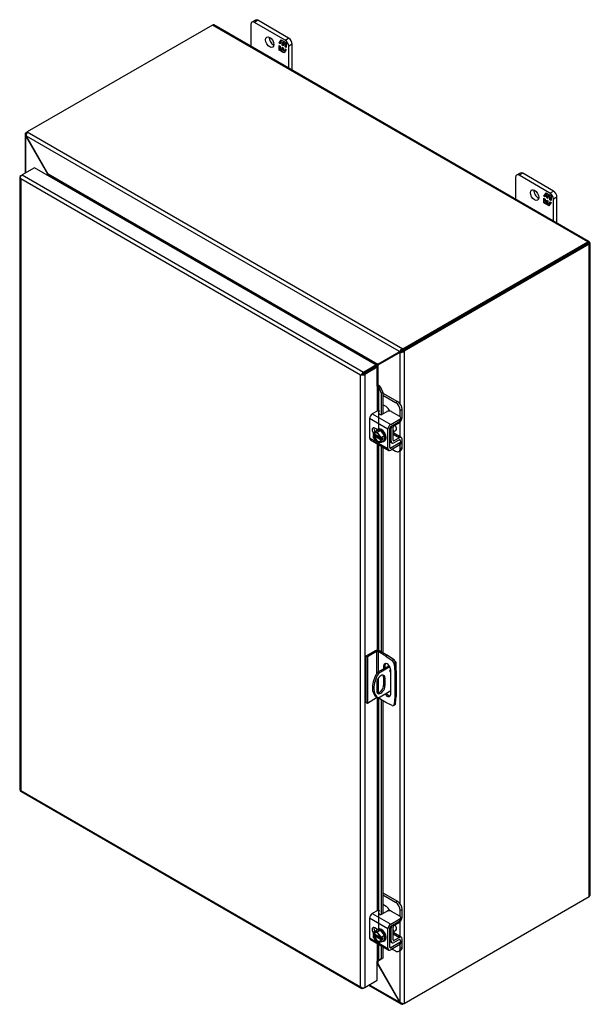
# Model space of a CAD drawing. Header units: inches. Extents: x 9 to 148, y 2 to 98.
# Tile 7 of 8: x 109 to 126, y 69 to 98. Entities that reach past the tile are written whole.
import ezdxf

# ---------------------------------------------------------------- set-up
doc = ezdxf.new("R2010")
doc.units = ezdxf.units.IN
doc.header["$MEASUREMENT"] = 0
for name, color, linetype in [('COM40153-1', 7, 'CONTINUOUS'), ('COM40153-2', 7, 'CONTINUOUS'), ('COM42667', 7, 'CONTINUOUS'), ('COM42780', 7, 'CONTINUOUS'), ('COM48482', 7, 'CONTINUOUS'), ('COM71780-16', 7, 'CONTINUOUS'), ('FET07710', 7, 'CONTINUOUS'), ('SCC19011', 7, 'CONTINUOUS'), ('SPR20265', 7, 'CONTINUOUS'), ('WAF25035', 7, 'CONTINUOUS')]:
    doc.layers.add(name, color=color, linetype=linetype)

msp = doc.modelspace()

# ---------------------------------------------------------------- linework, layer by layer
at = {"layer": 'COM40153-1', "color": 7}
for p, q in [((120.076, 79.196), (120.089, 79.188)), ((119.903, 79.057), (119.546, 78.851)), ((119.925, 79.023), (119.587, 78.828)), ((120.115, 78.908), (120.115, 79.153)), ((119.546, 78.851), (119.587, 78.828)), ((119.738, 78.713), (119.779, 78.69)), ((119.738, 78.713), (119.738, 78.476)), ((119.779, 78.453), (119.779, 78.69)), ((119.532, 78.547), (119.532, 78.31)), ((119.738, 78.476), (119.779, 78.453)), ((119.527, 78.126), (119.567, 78.103)), ((119.951, 78.303), (119.587, 78.093))]:
    msp.add_line(p, q, dxfattribs=at)
for centre, major_axis, start_param, end_param in [((119.956, 78.918), (-0.025, -0.0433), 4.139289, 6.283185), ((119.915, 78.942), (0.025, 0.0433), 4.093609, 5.210881), ((120.028, 79.153), (-0.0864, 0), 2.529725, 3.926991), ((119.827, 78.646), (0.3, 0.52), 1.508132, 3.141593), ((119.867, 78.622), (0.3, 0.52), 1.508132, 3.204257), ((119.655, 78.618), (-0.087, -0.151), 2.356194, 5.497787), ((119.615, 78.642), (-0.087, -0.151), 2.356194, 2.906426), ((119.956, 78.918), (-0.025, -0.0433), 0, 0.63978), ((119.655, 78.381), (0.087, 0.151), 2.356194, 5.497787), ((119.615, 78.405), (0.087, 0.151), 3.37676, 5.497787)]:
    msp.add_ellipse(centre, major_axis=major_axis, ratio=0.57735, start_param=start_param, end_param=end_param, dxfattribs=at)
at = {"layer": 'COM40153-2', "color": 7}
for p, q in [((119.488, 79.505), (119.21, 79.345)), ((119.845, 79.37), (119.61, 79.505)), ((119.21, 79.345), (119.21, 77.957)), ((119.251, 79.321), (119.21, 79.345)), ((119.529, 79.482), (119.251, 79.321)), ((119.251, 79.321), (119.251, 77.933)), ((119.529, 79.482), (119.529, 78.823)), ((119.57, 79.482), (119.57, 78.865)), ((119.804, 79.346), (119.57, 79.482)), ((119.804, 79.346), (119.845, 79.37)), ((119.804, 79.346), (119.993, 79.218)), ((120.034, 79.242), (119.845, 79.37)), ((119.993, 79.218), (120.034, 79.242)), ((119.739, 79.05), (119.779, 79.073)), ((119.739, 79.05), (119.739, 78.962)), ((119.779, 78.986), (119.779, 79.073)), ((119.951, 78.209), (119.951, 78.927)), ((120.098, 79.13), (120.058, 79.107)), ((120.058, 79.107), (120.074, 78.879)), ((120.074, 78.879), (120.115, 78.903)), ((120.115, 78.903), (120.098, 79.13)), ((120.115, 78.903), (120.115, 78.138)), ((119.57, 78.672), (119.57, 78.246)), ((120.074, 78.879), (120.074, 78.114)), ((119.529, 78.094), (119.251, 77.933)), ((119.529, 78.125), (119.529, 78.094)), ((119.57, 78.101), (119.57, 78.094)), ((119.804, 77.958), (119.57, 78.094)), ((120.074, 78.114), (120.058, 77.905)), ((120.074, 78.114), (120.115, 78.138)), ((120.098, 77.929), (120.115, 78.138)), ((119.251, 77.933), (119.21, 77.957)), ((119.993, 77.868), (119.804, 77.958)), ((120.037, 77.867), (120.078, 77.89)), ((120.058, 77.905), (120.098, 77.929))]:
    msp.add_line(p, q, dxfattribs=at)
for centre, major_axis, start_param, end_param in [((119.549, 79.47), (-0.0864, 0), 3.926991, 5.497787), ((119.549, 79.47), (-0.0288, 0), 3.926991, 5.497787), ((119.987, 79.14), (0.05, -0.0866), 0.872665, 2.268928), ((120.028, 79.164), (-0.05, 0.0866), 4.014257, 5.410521), ((119.845, 78.988), (0.075, -0.13), 0.785398, 3.926991), ((119.885, 79.012), (0.075, -0.13), 3.416574, 3.926991), ((119.549, 78.082), (0.0288, 0), 0.785398, 2.356194), ((119.845, 78.27), (-0.075, 0.13), 1.73559, 3.926991), ((119.885, 78.293), (-0.075, 0.13), 1.73559, 2.866611), ((119.987, 77.953), (-0.05, 0.0866), 2.443461, 3.839724), ((120.028, 77.977), (-0.05, 0.0866), 3.141593, 3.839724)]:
    msp.add_ellipse(centre, major_axis=major_axis, ratio=0.57735, start_param=start_param, end_param=end_param, dxfattribs=at)
at = {"layer": 'COM42667', "color": 7}
for p, q in [((119.544, 86.673), (119.4, 86.59)), ((119.4, 86.59), (119.949, 86.273)), ((119.833, 86.654), (119.687, 86.57)), ((120.221, 86.512), (119.975, 86.654)), ((119.868, 86.133), (119.319, 86.449)), ((119.319, 86.449), (119.319, 85.867)), ((119.949, 86.273), (120.221, 86.43)), ((119.949, 86.211), (120.221, 86.368)), ((120.221, 86.368), (120.221, 86.43)), ((120.251, 86.409), (120.251, 86.471)), ((119.55, 86.117), (119.474, 86.16)), ((119.868, 85.55), (119.868, 86.133)), ((119.921, 85.581), (119.921, 86.164)), ((119.319, 85.867), (119.523, 85.749)), ((119.343, 85.815), (119.891, 85.498)), ((119.562, 85.727), (119.868, 85.55)), ((120.221, 85.723), (119.949, 85.566)), ((120.209, 85.812), (120.221, 85.805)), ((120.221, 85.661), (120.221, 85.723)), ((120.251, 85.702), (120.251, 85.764)), ((119.949, 85.566), (119.921, 85.581)), ((120.221, 85.661), (119.949, 85.504)), ((119.544, 71.731), (119.4, 71.647)), ((119.4, 71.647), (119.949, 71.33)), ((119.833, 71.712), (119.687, 71.627)), ((120.221, 71.569), (119.975, 71.712)), ((119.868, 71.19), (119.319, 71.507)), ((119.319, 71.507), (119.319, 70.925)), ((119.949, 71.33), (120.221, 71.488)), ((119.949, 71.268), (120.221, 71.426)), ((120.221, 71.426), (120.221, 71.488)), ((120.251, 71.467), (120.251, 71.529)), ((119.55, 71.174), (119.474, 71.218)), ((119.868, 70.608), (119.868, 71.19)), ((119.921, 70.639), (119.921, 71.221)), ((119.319, 70.925), (119.523, 70.807)), ((119.343, 70.872), (119.891, 70.555)), ((119.562, 70.784), (119.868, 70.608)), ((120.221, 70.781), (119.949, 70.623)), ((120.221, 70.719), (119.949, 70.561)), ((120.209, 70.87), (120.221, 70.862)), ((120.221, 70.719), (120.221, 70.781)), ((120.251, 70.76), (120.251, 70.822)), ((119.949, 70.623), (119.921, 70.639))]:
    msp.add_line(p, q, dxfattribs=at)
for centre, major_axis, start_param, end_param in [((119.4, 86.496), (-0.0572, -0.0991), 3.926991, 5.497787), ((119.578, 86.653), (-0.048, 0), 3.141593, 5.497787), ((119.653, 86.589), (0.048, 0), 2.929457, 5.497787), ((119.904, 86.614), (0.1, 0), 0.785398, 2.356194), ((119.949, 86.179), (0.0572, 0.0991), 0.785398, 2.356194), ((120.151, 86.471), (-0.1, 0), 2.356194, 3.926991), ((120.151, 86.409), (-0.1, 0), 2.356194, 3.141593), ((119.474, 86.069), (0.0562, -0.0973), 2.356194, 4.826451), ((119.528, 86.1), (0.0562, -0.0973), 3.6401, 4.826451), ((119.949, 86.179), (0.0192, 0.0333), 0.785398, 2.356194), ((119.4, 85.914), (0.0572, 0.0991), 2.356194, 3.141593), ((120.151, 85.764), (-0.1, 0), 2.356194, 3.926991), ((120.151, 85.702), (-0.1, 0), 2.356194, 3.141593), ((119.949, 85.597), (0.0572, 0.0991), 2.356194, 3.926991), ((119.949, 85.597), (0.0192, 0.0333), 2.356194, 3.926991), ((119.4, 71.554), (-0.0572, -0.0991), 3.926991, 5.497787), ((119.578, 71.711), (-0.048, 0), 3.141593, 5.497787), ((119.653, 71.647), (0.048, 0), 2.929457, 5.497787), ((119.904, 71.671), (0.1, 0), 0.785398, 2.356194), ((120.151, 71.529), (-0.1, 0), 2.356194, 3.926991), ((119.949, 71.237), (0.0572, 0.0991), 0.785398, 2.356194), ((119.949, 71.237), (0.0192, 0.0333), 0.785398, 2.356194), ((120.151, 71.467), (-0.1, 0), 2.356194, 3.141593), ((119.474, 71.126), (0.0562, -0.0973), 2.356194, 4.826451), ((119.528, 71.157), (0.0562, -0.0973), 3.6401, 4.826451), ((119.4, 70.971), (0.0572, 0.0991), 2.356194, 3.141593), ((120.151, 70.822), (-0.1, 0), 2.356194, 3.926991), ((120.151, 70.76), (-0.1, 0), 2.356194, 3.141593), ((119.949, 70.655), (0.0572, 0.0991), 2.356194, 3.926991), ((119.949, 70.655), (0.0192, 0.0333), 2.356194, 3.926991)]:
    msp.add_ellipse(centre, major_axis=major_axis, ratio=0.57735, start_param=start_param, end_param=end_param, dxfattribs=at)
at = {"layer": 'COM42780', "color": 7}
for p, q in [((119.717, 87.21), (120.149, 86.96)), ((119.717, 87.147), (120.095, 86.929)), ((119.812, 86.807), (119.717, 86.862)), ((120.095, 86.929), (120.149, 86.96)), ((120.29, 86.715), (120.236, 86.684)), ((120.236, 86.501), (120.236, 86.684)), ((120.29, 86.472), (120.29, 86.715)), ((120.047, 86.235), (120.21, 86.333)), ((119.925, 86.181), (119.966, 86.157)), ((119.966, 85.769), (119.966, 86.157)), ((120.02, 85.8), (120.02, 86.188)), ((120.024, 85.983), (120.21, 85.875)), ((120.266, 85.88), (120.039, 86.012)), ((119.921, 85.795), (119.966, 85.769)), ((119.921, 85.756), (119.99, 85.717)), ((120.02, 85.8), (120.047, 85.784)), ((120.21, 85.813), (120.046, 85.722)), ((120.21, 85.875), (120.047, 85.784)), ((120.209, 85.813), (120.236, 85.797)), ((120.236, 85.794), (120.236, 85.797)), ((120.236, 85.554), (120.236, 85.672)), ((120.29, 85.585), (120.29, 85.828)), ((119.994, 85.53), (120.095, 85.472)), ((120.195, 85.462), (120.249, 85.493)), ((120.236, 85.554), (120.29, 85.585)), ((119.717, 72.267), (120.149, 72.018)), ((119.717, 72.205), (120.095, 71.987)), ((119.812, 71.864), (119.717, 71.92)), ((120.095, 71.987), (120.149, 72.018)), ((120.29, 71.773), (120.236, 71.742)), ((120.236, 71.559), (120.236, 71.742)), ((120.29, 71.529), (120.29, 71.773)), ((120.02, 70.858), (120.02, 71.246)), ((120.047, 71.292), (120.21, 71.39)), ((119.925, 71.239), (119.966, 71.215)), ((119.966, 70.827), (119.966, 71.215)), ((120.024, 71.041), (120.21, 70.933)), ((120.266, 70.938), (120.039, 71.069)), ((119.921, 70.853), (119.966, 70.827)), ((119.921, 70.814), (119.99, 70.774)), ((120.02, 70.857), (120.047, 70.842)), ((120.21, 70.87), (120.046, 70.779)), ((120.21, 70.933), (120.047, 70.842)), ((120.209, 70.87), (120.236, 70.854)), ((120.236, 70.852), (120.236, 70.854)), ((120.236, 70.611), (120.236, 70.73)), ((120.29, 70.642), (120.29, 70.885)), ((119.994, 70.588), (120.095, 70.53)), ((120.195, 70.52), (120.249, 70.551)), ((120.236, 70.611), (120.29, 70.642))]:
    msp.add_line(p, q, dxfattribs=at)
for centre, major_axis, start_param, end_param in [((120.095, 86.766), (0.1, -0.173), 0.785398, 2.356194), ((120.149, 86.797), (-0.1, 0.173), 3.926991, 5.497787), ((119.812, 86.644), (0.1, -0.173), 1.392108, 2.356194), ((120.209, 86.425), (-0.0572, -0.0991), 0.802851, 2.356194), ((120.047, 86.204), (-0.0572, -0.0991), 4.744903, 5.497787), ((120.047, 86.204), (-0.0192, -0.0333), 3.944444, 5.497787), ((119.932, 86.107), (0.078, -0.135), 0.133398, 1.437398), ((120.047, 85.816), (0.0572, 0.0991), 2.356194, 3.909538), ((120.047, 85.816), (0.0192, 0.0333), 2.356194, 3.909538), ((120.209, 85.781), (-0.0572, -0.0991), 2.356194, 3.909538), ((120.209, 85.781), (-0.0192, -0.0333), 2.356194, 3.909538), ((120.095, 85.635), (-0.1, 0.173), 2.356194, 3.926991), ((120.149, 85.666), (-0.1, 0.173), 3.141593, 3.926991), ((119.812, 71.701), (0.1, -0.173), 1.392108, 2.356194), ((120.095, 71.823), (0.1, -0.173), 0.785398, 2.356194), ((120.149, 71.854), (-0.1, 0.173), 3.926991, 5.497787), ((120.047, 71.261), (-0.0572, -0.0991), 4.744903, 5.497787), ((120.047, 71.261), (-0.0192, -0.0333), 3.944444, 5.497787), ((120.209, 71.483), (-0.0572, -0.0991), 0.802851, 2.356194), ((119.932, 71.164), (0.078, -0.135), 0.133398, 1.437398), ((120.209, 70.839), (-0.0572, -0.0991), 2.356194, 3.909538), ((120.047, 70.873), (0.0572, 0.0991), 2.356194, 3.909538), ((120.047, 70.873), (0.0192, 0.0333), 2.356194, 3.909538), ((120.209, 70.839), (-0.0192, -0.0333), 2.356194, 3.909538), ((120.095, 70.693), (-0.1, 0.173), 2.356194, 3.926991), ((120.149, 70.724), (-0.1, 0.173), 3.141593, 3.926991)]:
    msp.add_ellipse(centre, major_axis=major_axis, ratio=0.57735, start_param=start_param, end_param=end_param, dxfattribs=at)
at = {"layer": 'COM48482', "color": 7}
for p, q in [((114.615, 98.215), (109.08, 95.019)), ((125.847, 91.73), (114.615, 98.215)), ((125.89, 91.734), (114.658, 98.219)), ((109.014, 94.94), (109.014, 93.783)), ((109.039, 94.996), (109.08, 95.019)), ((109.061, 94.983), (109.039, 94.996)), ((109.054, 94.893), (109.039, 94.885)), ((109.039, 93.798), (109.039, 94.885)), ((109.053, 94.866), (109.039, 94.885)), ((109.053, 94.866), (109.063, 94.872)), ((109.695, 93.754), (109.053, 94.866)), ((120.216, 88.449), (109.054, 94.893)), ((109.063, 94.872), (109.054, 94.893)), ((109.705, 93.76), (109.063, 94.872)), ((109.08, 95.019), (120.312, 88.534)), ((109.695, 93.754), (109.705, 93.76)), ((109.695, 93.718), (109.695, 93.754)), ((119.565, 88.068), (109.705, 93.76)), ((109.743, 93.691), (109.742, 93.691)), ((119.486, 88.066), (109.743, 93.691)), ((120.312, 88.534), (125.847, 91.73)), ((120.312, 88.487), (125.847, 91.683)), ((125.847, 91.683), (120.312, 88.487)), ((125.888, 91.659), (120.353, 88.464)), ((125.904, 91.716), (125.847, 91.683)), ((125.904, 91.716), (125.847, 91.683)), ((125.847, 91.683), (125.888, 91.706)), ((125.847, 91.683), (125.847, 91.683)), ((125.847, 91.683), (125.847, 91.683)), ((125.888, 72.158), (125.888, 91.659)), ((125.913, 72.193), (125.913, 91.695)), ((120.207, 88.438), (119.565, 88.068)), ((120.217, 88.421), (119.575, 88.05)), ((120.248, 88.462), (119.606, 88.091)), ((120.258, 88.444), (119.616, 88.074)), ((120.207, 88.438), (120.248, 88.462)), ((120.216, 88.449), (120.207, 88.438)), ((120.257, 88.472), (120.216, 88.449)), ((120.217, 88.421), (120.258, 88.444)), ((120.231, 88.424), (120.217, 88.421)), ((120.271, 88.447), (120.231, 88.424)), ((120.231, 86.882), (120.231, 88.424)), ((120.257, 88.472), (120.248, 88.462)), ((120.251, 88.469), (120.262, 88.475)), ((120.271, 88.447), (120.258, 88.444)), ((120.277, 88.451), (120.265, 88.444)), ((120.312, 88.487), (120.312, 88.534)), ((120.312, 88.487), (120.353, 88.464)), ((120.353, 88.464), (120.353, 68.962)), ((119.485, 88.066), (119.486, 88.066)), ((119.486, 88.066), (119.486, 88.065)), ((119.606, 88.091), (119.565, 88.068)), ((119.616, 88.074), (119.575, 88.05)), ((119.575, 87.449), (119.575, 88.05)), ((119.499, 88.003), (119.499, 88.003)), ((120.231, 85.901), (120.231, 86.348)), ((120.231, 71.94), (120.231, 85.483)), ((120.353, 68.962), (125.888, 72.158)), ((120.231, 70.958), (120.231, 71.405)), ((120.231, 69.002), (120.231, 70.54)), ((119.565, 70.127), (119.546, 70.138)), ((119.565, 70.127), (119.575, 70.133)), ((119.565, 70.127), (120.207, 69.015)), ((119.575, 70.133), (119.575, 70.235)), ((119.575, 70.133), (120.217, 69.021)), ((119.284, 69.503), (120.251, 68.944)), ((120.216, 68.994), (119.309, 69.517)), ((120.207, 69.015), (120.217, 69.021)), ((120.207, 69.015), (120.216, 68.994)), ((120.231, 69.002), (120.216, 68.994)), ((120.217, 69.021), (120.231, 69.002)), ((120.312, 68.964), (120.312, 68.939)), ((120.353, 68.962), (120.312, 68.939))]:
    msp.add_line(p, q, dxfattribs=at)
for centre, radius, start, end in [((109.088, 94.94), 0.0739, 131.3818, 228.6182), ((109.204, 94.928), 0.154, 143.5515, 192.9586), ((120.357, 88.387), 0.154, 107.0414, 156.4485), ((120.248, 88.576), 0.154, 263.5515, 312.9586), ((120.315, 88.369), 0.119, 91.3268, 119.2753), ((120.213, 88.546), 0.115, 300.272, 329.1259), ((117.219, 91.916), 4.508, 300.4684, 301.9581), ((121.72, 84.123), 4.476, 118.0355, 119.6541), ((120.288, 69.009), 0.0739, 191.3818, 288.6182), ((120.336, 69.115), 0.154, 227.0414, 276.4485)]:
    msp.add_arc(centre, radius, start, end, dxfattribs=at)
for centre, major_axis, ratio, start_param, end_param in [((114.615, 98.144), (-0.0432, -0.0748), 0.57735, 3.141593, 3.926991), ((125.847, 91.659), (-0.0432, -0.0748), 0.57735, 2.696031, 3.926991), ((125.826, 91.671), (-0.0288, -0.0166), 0.000948, 2.356741, 3.927537), ((125.826, 91.671), (-0.0288, -0.0166), 0.000948, 2.355648, 3.926445), ((125.826, 91.671), (0.0863, 0.0499), 0.000948, -0.784852, -0.445015), ((125.826, 91.671), (0.0864, 0.0498), 0.000948, 0.445015, 0.784852), ((125.826, 91.695), (-0.0864, 0), 0.57735, 2.356194, 3.587154), ((125.826, 72.193), (-0.0864, 0), 0.57735, 2.356194, 3.141593)]:
    msp.add_ellipse(centre, major_axis=major_axis, ratio=ratio, start_param=start_param, end_param=end_param, dxfattribs=at)
for points, knots in [([(109.695, 93.754), (109.697, 93.747), (109.699, 93.738), (109.701, 93.725), (109.702, 93.72), (109.702, 93.715)], [0, 0, 0, 0, 0.25, 0.25, 0.4064598, 0.4064598, 0.4064598, 0.4064598]), ([(109.743, 93.691), (109.744, 93.692), (109.745, 93.693), (109.746, 93.695), (109.746, 93.696), (109.747, 93.7), (109.746, 93.703), (109.744, 93.709), (109.743, 93.712), (109.74, 93.718), (109.738, 93.721), (109.731, 93.73), (109.727, 93.737), (109.716, 93.749), (109.711, 93.755), (109.705, 93.76)], [0, 0, 0, 0, 0.0625, 0.0625, 0.125, 0.125, 0.25, 0.25, 0.375, 0.375, 0.5, 0.5, 0.75, 0.75, 1, 1, 1, 1]), ([(119.565, 88.068), (119.559, 88.069), (119.553, 88.07), (119.54, 88.071), (119.533, 88.071), (119.523, 88.072), (119.519, 88.072), (119.512, 88.071), (119.509, 88.071), (119.501, 88.07), (119.498, 88.07), (119.493, 88.069), (119.491, 88.068), (119.488, 88.067), (119.487, 88.067), (119.486, 88.066)], [0, 0, 0, 0, 0.25, 0.25, 0.5, 0.5, 0.625, 0.625, 0.75, 0.75, 0.875, 0.875, 0.9375, 0.9375, 1, 1, 1, 1]), ([(119.534, 87.983), (119.535, 87.983), (119.536, 87.984), (119.539, 87.986), (119.54, 87.987), (119.543, 87.991), (119.546, 87.994), (119.55, 88), (119.552, 88.003), (119.556, 88.009), (119.557, 88.012), (119.562, 88.021), (119.565, 88.027), (119.571, 88.039), (119.573, 88.045), (119.575, 88.05)], [0, 0, 0, 0, 0.0625, 0.0625, 0.125, 0.125, 0.25, 0.25, 0.375, 0.375, 0.5, 0.5, 0.75, 0.75, 1, 1, 1, 1]), ([(119.575, 70.133), (119.573, 70.141), (119.571, 70.149), (119.565, 70.164), (119.562, 70.171), (119.557, 70.181), (119.556, 70.184), (119.552, 70.19), (119.55, 70.193), (119.548, 70.195)], [0, 0, 0, 0, 0.25, 0.25, 0.5, 0.5, 0.625, 0.625, 0.75, 0.75, 0.75, 0.75])]:
    msp.add_open_spline(points, degree=3, knots=knots, dxfattribs=at)
msp.add_open_spline([(119.547, 70.143), (119.553, 70.138), (119.559, 70.133), (119.565, 70.127)], degree=3, dxfattribs=at)
at = {"layer": 'COM71780-16', "color": 7}
for p, q in [((109.298, 93.947), (108.925, 93.732)), ((119.505, 88.054), (109.298, 93.947)), ((108.859, 93.673), (108.859, 75.344)), ((108.868, 93.652), (108.868, 93.652)), ((108.885, 93.708), (108.925, 93.732)), ((108.925, 93.732), (119.133, 87.839)), ((119.051, 87.745), (108.885, 93.614)), ((108.885, 93.614), (108.885, 75.332)), ((119.133, 87.839), (119.505, 88.054)), ((119.505, 88.054), (119.505, 88.007)), ((119.092, 87.768), (119.051, 87.745)), ((119.051, 69.462), (119.051, 87.745)), ((119.075, 87.759), (119.133, 87.792)), ((119.075, 87.758), (119.133, 87.792)), ((119.133, 87.792), (119.505, 88.007)), ((119.505, 88.007), (119.133, 87.792)), ((119.546, 87.983), (119.173, 87.768)), ((119.173, 87.768), (119.173, 69.439)), ((119.546, 87.983), (119.505, 88.007)), ((119.546, 87.412), (119.546, 87.983)), ((119.569, 87.417), (119.574, 87.45)), ((119.546, 87.412), (119.546, 86.674)), ((119.59, 87.386), (119.637, 87.406)), ((119.59, 87.386), (119.669, 87.208)), ((119.59, 86.136), (119.59, 87.386)), ((119.637, 87.406), (119.717, 87.227)), ((119.717, 87.227), (119.669, 87.208)), ((119.669, 87.208), (119.669, 86.563)), ((119.717, 87.227), (119.717, 86.587)), ((119.546, 86.119), (119.546, 86.115)), ((119.546, 85.697), (119.546, 79.52)), ((119.59, 79.514), (119.59, 85.672)), ((119.669, 85.626), (119.669, 79.471)), ((119.717, 85.599), (119.717, 79.444)), ((119.546, 78.099), (119.546, 71.732)), ((119.59, 71.194), (119.59, 78.082)), ((119.669, 78.036), (119.669, 71.621)), ((119.717, 78.009), (119.717, 71.645)), ((108.882, 75.304), (119.089, 69.411)), ((108.885, 75.332), (119.051, 69.462)), ((119.546, 71.176), (119.546, 71.172)), ((119.546, 70.755), (119.546, 70.226)), ((119.59, 70.247), (119.59, 70.729)), ((119.669, 70.684), (119.669, 70.294)), ((119.717, 70.656), (119.717, 70.313)), ((119.546, 69.654), (119.546, 70.226)), ((119.669, 70.294), (119.59, 70.247)), ((119.59, 70.247), (119.637, 70.266)), ((119.717, 70.313), (119.637, 70.266)), ((119.717, 70.313), (119.669, 70.294)), ((119.173, 69.439), (119.546, 69.654)), ((119.075, 69.429), (119.075, 69.429)), ((119.173, 69.439), (119.133, 69.415))]:
    msp.add_line(p, q, dxfattribs=at)
for centre, radius, start, end in [((119.532, 87.322), 0.135, 38.3968, 71.6578), ((119.506, 87.35), 0.0911, 23.2734, 46.5882), ((119.788, 69.966), 0.343, 125.2045, 129.639), ((119.626, 70.185), 0.0704, 117.4412, 127.5015)]:
    msp.add_arc(centre, radius, start, end, dxfattribs=at)
for centre, major_axis, ratio, start_param, end_param in [((108.946, 93.673), (0.0864, 0), 0.57735, 2.356194, 3.587154), ((108.925, 93.661), (0.0432, 0.0748), 0.57735, 0.785398, 2.016358), ((108.946, 93.65), (-0.061, 0.106), 0.577982, 1.231508, 1.571345), ((108.946, 93.65), (-0.061, 0.106), 0.577982, 1.230411, 1.570248), ((119.112, 87.78), (-0.0863, -0.0499), 0.000948, -1.124689, -0.784852), ((119.112, 87.78), (-0.0864, -0.0498), 0.000948, 0.784852, 1.124689), ((119.133, 87.768), (0.0432, 0.0748), 0.57735, 0.785398, 2.016358), ((119.112, 87.803), (0.0864, 0), 0.57735, 4.266828, 5.497787), ((119.112, 87.78), (0.0288, 0.0166), 0.000948, 0.785944, 2.356741), ((119.112, 87.78), (0.0288, 0.0166), 0.000948, 3.926445, 5.497241), ((119.567, 87.4), (0.0864, 0), 0.57735, 1.48353, 1.808737), ((119.567, 87.4), (0.0288, 0), 0.57735, 1.48353, 2.356194), ((108.946, 75.344), (0.0864, 0), 0.57735, 3.141593, 3.587154), ((108.946, 75.367), (-0.0864, -0.0498), 0.000948, 0.445015, 0.784852), ((108.946, 75.367), (-0.0863, -0.0499), 0.000948, -0.784852, -0.445015), ((108.925, 75.379), (0.0432, 0.0748), 0.57735, 2.696031, 3.141593), ((119.567, 70.214), (-0.0288, 0), 0.57735, 4.625123, 5.497787), ((119.112, 69.498), (0.061, -0.106), 0.577982, 4.712938, 5.052774), ((119.112, 69.498), (0.061, -0.106), 0.577982, 4.71184, 5.051677), ((119.112, 69.474), (0.0864, 0), 0.57735, 4.266828, 5.497787), ((119.133, 69.486), (0.0432, 0.0748), 0.57735, 2.696031, 3.926991)]:
    msp.add_ellipse(centre, major_axis=major_axis, ratio=ratio, start_param=start_param, end_param=end_param, dxfattribs=at)
at = {"layer": 'FET07710', "color": 7}
for p, q in [((115.903, 98.363), (115.797, 98.301)), ((115.978, 98.355), (115.872, 98.294)), ((116.897, 97.824), (115.978, 98.355)), ((115.766, 98.233), (115.766, 97.579)), ((116.792, 97.763), (115.872, 98.294)), ((116.609, 97.669), (116.678, 97.768)), ((116.652, 97.721), (116.683, 97.765)), ((116.678, 97.768), (116.74, 97.732)), ((116.792, 97.763), (116.897, 97.824)), ((116.62, 97.676), (116.609, 97.669)), ((116.646, 97.648), (116.609, 97.669)), ((116.609, 97.467), (116.609, 97.606)), ((116.609, 97.606), (116.646, 97.585)), ((116.62, 97.474), (116.609, 97.467)), ((116.671, 97.432), (116.609, 97.467)), ((116.62, 97.676), (116.646, 97.712)), ((116.646, 97.661), (116.62, 97.676)), ((116.62, 97.474), (116.62, 97.599)), ((116.677, 97.441), (116.62, 97.474)), ((116.657, 97.724), (116.646, 97.717)), ((116.701, 97.685), (116.646, 97.717)), ((116.646, 97.717), (116.646, 97.648)), ((116.646, 97.585), (116.646, 97.515)), ((116.646, 97.515), (116.701, 97.483)), ((116.712, 97.692), (116.657, 97.724)), ((116.696, 97.468), (116.671, 97.432)), ((116.707, 97.474), (116.696, 97.468)), ((116.696, 97.417), (116.696, 97.468)), ((116.712, 97.692), (116.701, 97.685)), ((116.701, 97.616), (116.701, 97.685)), ((116.712, 97.623), (116.701, 97.616)), ((116.735, 97.597), (116.701, 97.616)), ((116.701, 97.483), (116.701, 97.553)), ((116.701, 97.553), (116.735, 97.533)), ((116.712, 97.49), (116.701, 97.483)), ((116.707, 97.423), (116.707, 97.474)), ((116.712, 97.623), (116.712, 97.692)), ((116.735, 97.61), (116.712, 97.623)), ((116.712, 97.49), (116.712, 97.546)), ((116.746, 97.672), (116.735, 97.666)), ((116.79, 97.634), (116.735, 97.666)), ((116.735, 97.666), (116.735, 97.597)), ((116.735, 97.533), (116.735, 97.464)), ((116.735, 97.464), (116.79, 97.432)), ((116.74, 97.732), (116.74, 97.682)), ((116.74, 97.682), (116.765, 97.718)), ((116.751, 97.688), (116.74, 97.682)), ((116.802, 97.64), (116.746, 97.672)), ((116.751, 97.688), (116.77, 97.715)), ((116.827, 97.48), (116.758, 97.381)), ((116.765, 97.718), (116.827, 97.682)), ((116.802, 97.64), (116.79, 97.634)), ((116.79, 97.565), (116.79, 97.634)), ((116.802, 97.571), (116.79, 97.565)), ((116.827, 97.543), (116.79, 97.565)), ((116.79, 97.432), (116.79, 97.501)), ((116.79, 97.501), (116.827, 97.48)), ((116.802, 97.571), (116.802, 97.64)), ((116.827, 97.557), (116.802, 97.571)), ((116.802, 97.444), (116.802, 97.494)), ((116.827, 97.682), (116.827, 97.543)), ((117.003, 97.641), (116.898, 97.58)), ((116.898, 96.926), (116.898, 97.58)), ((117.003, 96.865), (117.003, 97.641)), ((116.707, 97.423), (116.696, 97.417)), ((116.758, 97.381), (116.696, 97.417)), ((116.764, 97.391), (116.707, 97.423)), ((116.795, 97.434), (116.79, 97.432)), ((123.686, 93.66), (123.686, 93.007)), ((123.823, 93.79), (123.717, 93.729)), ((123.898, 93.783), (123.792, 93.722)), ((124.711, 93.191), (123.792, 93.722)), ((124.817, 93.252), (123.898, 93.783)), ((124.529, 93.097), (124.598, 93.196)), ((124.54, 93.103), (124.529, 93.097)), ((124.565, 93.076), (124.529, 93.097)), ((124.529, 92.895), (124.529, 93.033)), ((124.529, 93.033), (124.565, 93.012)), ((124.54, 93.103), (124.565, 93.139)), ((124.565, 93.089), (124.54, 93.103)), ((124.576, 93.152), (124.565, 93.145)), ((124.621, 93.113), (124.565, 93.145)), ((124.565, 93.145), (124.565, 93.076)), ((124.572, 93.149), (124.603, 93.193)), ((124.632, 93.12), (124.576, 93.152)), ((124.598, 93.196), (124.66, 93.16)), ((124.632, 93.12), (124.621, 93.113)), ((124.621, 93.044), (124.621, 93.113)), ((124.632, 93.05), (124.621, 93.044)), ((124.654, 93.024), (124.621, 93.044)), ((124.632, 93.05), (124.632, 93.12)), ((124.654, 93.037), (124.632, 93.05)), ((124.666, 93.1), (124.654, 93.093)), ((124.71, 93.061), (124.654, 93.093)), ((124.654, 93.093), (124.654, 93.024)), ((124.66, 93.16), (124.66, 93.109)), ((124.66, 93.109), (124.685, 93.145)), ((124.671, 93.116), (124.66, 93.109)), ((124.721, 93.068), (124.666, 93.1)), ((124.671, 93.116), (124.69, 93.143)), ((124.685, 93.145), (124.747, 93.11)), ((124.721, 93.068), (124.71, 93.061)), ((124.71, 92.992), (124.71, 93.061)), ((124.711, 93.191), (124.817, 93.252)), ((124.721, 92.999), (124.721, 93.068)), ((124.747, 93.11), (124.747, 92.971)), ((124.923, 93.068), (124.817, 93.007)), ((124.923, 92.292), (124.923, 93.068)), ((124.54, 92.901), (124.529, 92.895)), ((124.59, 92.859), (124.529, 92.895)), ((124.54, 92.901), (124.54, 93.027)), ((124.597, 92.868), (124.54, 92.901)), ((124.565, 93.012), (124.565, 92.943)), ((124.565, 92.943), (124.621, 92.911)), ((124.616, 92.895), (124.59, 92.859)), ((124.627, 92.902), (124.616, 92.895)), ((124.616, 92.845), (124.616, 92.895)), ((124.627, 92.851), (124.616, 92.845)), ((124.677, 92.809), (124.616, 92.845)), ((124.621, 92.911), (124.621, 92.98)), ((124.621, 92.98), (124.654, 92.961)), ((124.632, 92.918), (124.621, 92.911)), ((124.627, 92.851), (124.627, 92.902)), ((124.684, 92.818), (124.627, 92.851)), ((124.632, 92.918), (124.632, 92.974)), ((124.654, 92.961), (124.654, 92.891)), ((124.654, 92.891), (124.71, 92.859)), ((124.747, 92.907), (124.677, 92.809)), ((124.721, 92.999), (124.71, 92.992)), ((124.747, 92.971), (124.71, 92.992)), ((124.71, 92.859), (124.71, 92.929)), ((124.71, 92.929), (124.747, 92.907)), ((124.715, 92.862), (124.71, 92.859)), ((124.747, 92.984), (124.721, 92.999)), ((124.721, 92.872), (124.721, 92.922)), ((124.817, 92.353), (124.817, 93.007))]:
    msp.add_line(p, q, dxfattribs=at)
for centre, major_axis, start_param, end_param in [((115.872, 98.172), (0.075, -0.13), 2.356194, 3.926991), ((115.978, 98.233), (0.075, -0.13), 2.356194, 3.141593), ((116.438, 97.763), (-0.087, 0.152), 0.649107, 2.492486), ((116.792, 97.641), (0.075, -0.13), 0.785398, 2.356194), ((116.897, 97.702), (-0.075, 0.13), 3.926991, 5.497787), ((123.792, 93.599), (0.075, -0.13), 2.356194, 3.926991), ((123.898, 93.66), (0.075, -0.13), 2.356194, 3.141593), ((124.357, 93.191), (-0.087, 0.152), 0.649107, 2.492486), ((124.711, 93.068), (0.075, -0.13), 0.785398, 2.356194), ((124.817, 93.13), (-0.075, 0.13), 3.926991, 5.497787)]:
    msp.add_ellipse(centre, major_axis=major_axis, ratio=0.57735, start_param=start_param, end_param=end_param, dxfattribs=at)
for centre in [(116.332, 97.702), (124.252, 93.13)]:
    msp.add_ellipse(centre, major_axis=(-0.087, 0.152), ratio=0.57735, dxfattribs=at)
at = {"layer": 'SCC19011', "color": 7}
for p, q in [((119.421, 86.023), (119.523, 86.082)), ((119.542, 86.039), (119.421, 86.023)), ((119.421, 86.023), (119.421, 85.974)), ((119.432, 85.967), (119.421, 85.974)), ((119.461, 85.977), (119.444, 85.967)), ((119.648, 85.869), (119.461, 85.977)), ((119.475, 85.969), (119.475, 85.961)), ((119.645, 86.098), (119.523, 86.082)), ((119.542, 86.039), (119.645, 86.098)), ((119.664, 85.883), (119.542, 86.039)), ((119.766, 85.942), (119.645, 86.098)), ((120.042, 86.057), (120.108, 86.095)), ((119.475, 85.961), (119.421, 85.93)), ((119.421, 85.93), (119.421, 85.881)), ((119.421, 85.93), (119.432, 85.923)), ((119.421, 85.881), (119.542, 85.724)), ((119.444, 85.923), (119.461, 85.933)), ((119.461, 85.933), (119.669, 85.812)), ((119.475, 85.961), (119.65, 85.859)), ((119.542, 85.724), (119.664, 85.74)), ((119.664, 85.834), (119.652, 85.84)), ((119.669, 85.812), (119.652, 85.803)), ((119.652, 85.796), (119.664, 85.789)), ((119.664, 85.883), (119.766, 85.942)), ((119.664, 85.834), (119.664, 85.883)), ((119.718, 85.865), (119.664, 85.834)), ((119.718, 85.82), (119.664, 85.789)), ((119.664, 85.74), (119.766, 85.799)), ((119.664, 85.74), (119.664, 85.789)), ((119.679, 85.843), (119.718, 85.82)), ((119.718, 85.82), (119.718, 85.865)), ((119.766, 85.799), (119.766, 85.942)), ((119.421, 71.081), (119.523, 71.14)), ((119.542, 71.097), (119.421, 71.081)), ((119.421, 71.081), (119.421, 71.032)), ((119.432, 71.025), (119.421, 71.032)), ((119.475, 71.018), (119.421, 70.987)), ((119.421, 70.987), (119.421, 70.938)), ((119.421, 70.987), (119.432, 70.98)), ((119.461, 71.035), (119.444, 71.025)), ((119.444, 70.98), (119.461, 70.99)), ((119.648, 70.927), (119.461, 71.035)), ((119.461, 70.99), (119.669, 70.87)), ((119.475, 71.027), (119.475, 71.018)), ((119.475, 71.018), (119.65, 70.917)), ((119.645, 71.156), (119.523, 71.14)), ((119.542, 71.097), (119.645, 71.156)), ((119.664, 70.94), (119.542, 71.097)), ((119.766, 70.999), (119.645, 71.156)), ((119.664, 70.94), (119.766, 70.999)), ((119.766, 70.857), (119.766, 70.999)), ((120.042, 71.115), (120.108, 71.153)), ((119.421, 70.938), (119.542, 70.782)), ((119.542, 70.782), (119.664, 70.798)), ((119.664, 70.891), (119.652, 70.898)), ((119.669, 70.87), (119.652, 70.86)), ((119.652, 70.853), (119.664, 70.847)), ((119.664, 70.891), (119.664, 70.94)), ((119.718, 70.922), (119.664, 70.891)), ((119.718, 70.878), (119.664, 70.847)), ((119.664, 70.798), (119.766, 70.857)), ((119.664, 70.798), (119.664, 70.847)), ((119.679, 70.9), (119.718, 70.878)), ((119.718, 70.878), (119.718, 70.922))]:
    msp.add_line(p, q, dxfattribs=at)
for centre, radius, start, end in [((119.438, 85.979), 0.0126, 242.8525, 296.623), ((119.678, 85.962), 0.251, 187.8644, 238.4029), ((119.438, 85.934), 0.0126, 242.8527, 296.6228), ((119.678, 71.019), 0.251, 187.8644, 238.4029), ((119.438, 71.036), 0.0126, 242.8525, 296.623), ((119.438, 70.992), 0.0126, 242.8527, 296.6228)]:
    msp.add_arc(centre, radius, start, end, dxfattribs=at)
for centre, major_axis, start_param, end_param in [((119.542, 85.882), (0.079, -0.137), 0.958412, 3.753977), ((119.548, 85.885), (0.075, -0.13), 3.141593, 3.744649), ((119.565, 85.895), (0.075, -0.13), 3.254972, 3.744649), ((120.059, 86.18), (0.0488, -0.0845), 0, 2.159159), ((119.542, 85.882), (-0.079, 0.137), 0.958412, 3.753977), ((119.548, 85.885), (-0.075, 0.13), 0.96774, 3.694684), ((119.565, 85.895), (-0.075, 0.13), 0.96774, 3.028213), ((120.059, 71.237), (0.0488, -0.0845), 0, 2.159159), ((119.542, 70.939), (0.079, -0.137), 0.958412, 3.753977), ((119.542, 70.939), (-0.079, 0.137), 0.958412, 3.753977), ((119.548, 70.942), (0.075, -0.13), 3.141593, 3.744649), ((119.548, 70.942), (-0.075, 0.13), 0.96774, 3.694684), ((119.565, 70.952), (0.075, -0.13), 3.254972, 3.744649), ((119.565, 70.952), (-0.075, 0.13), 0.96774, 3.028213)]:
    msp.add_ellipse(centre, major_axis=major_axis, ratio=0.57735, start_param=start_param, end_param=end_param, dxfattribs=at)
for points, knots in [([(119.547, 85.748), (119.549, 85.747), (119.562, 85.737), (119.59, 85.731), (119.623, 85.734), (119.637, 85.746), (119.643, 85.752)], [0, 0, 0, 0, 0.04607, 0.401883, 0.756272, 1, 1, 1, 1]), ([(119.652, 85.84), (119.651, 85.841), (119.65, 85.842), (119.65, 85.844), (119.65, 85.845), (119.651, 85.846)], [0, 0, 0, 0, 0.5, 0.5, 0.7956866, 0.7956866, 0.7956866, 0.7956866]), ([(119.652, 85.803), (119.651, 85.802), (119.65, 85.8), (119.65, 85.798), (119.651, 85.797), (119.652, 85.796)], [0, 0, 0, 0, 0.5, 0.5, 1, 1, 1, 1]), ([(119.547, 70.806), (119.549, 70.804), (119.562, 70.795), (119.59, 70.789), (119.623, 70.791), (119.637, 70.804), (119.643, 70.81)], [0, 0, 0, 0, 0.04607, 0.401883, 0.756272, 1, 1, 1, 1]), ([(119.652, 70.898), (119.651, 70.899), (119.65, 70.9), (119.65, 70.902), (119.65, 70.903), (119.651, 70.903)], [0, 0, 0, 0, 0.5, 0.5, 0.7956866, 0.7956866, 0.7956866, 0.7956866]), ([(119.652, 70.86), (119.651, 70.859), (119.65, 70.858), (119.65, 70.855), (119.651, 70.854), (119.652, 70.853)], [0, 0, 0, 0, 0.5, 0.5, 1, 1, 1, 1])]:
    msp.add_open_spline(points, degree=3, knots=knots, dxfattribs=at)
at = {"layer": 'SPR20265', "color": 7}
for points in [[(119.922, 85.883), (119.925, 85.886), (119.937, 85.902), (119.95, 85.942), (119.943, 86.003), (119.929, 86.043), (119.922, 86.058)], [(119.922, 70.94), (119.925, 70.943), (119.937, 70.96), (119.95, 70.999), (119.943, 71.06), (119.929, 71.1), (119.922, 71.116)]]:
    msp.add_open_spline(points, degree=3, knots=[0.492661, 0.492661, 0.492661, 0.492661, 0.49540495, 0.50699867, 0.51872295, 0.52667302, 0.52667302, 0.52667302, 0.52667302], dxfattribs=at)
at = {"layer": 'WAF25035', "color": 7}
for p, q in [((119.57, 86.129), (119.545, 86.114)), ((119.745, 85.768), (119.77, 85.782)), ((119.57, 71.186), (119.545, 71.171)), ((119.745, 70.825), (119.77, 70.84))]:
    msp.add_line(p, q, dxfattribs=at)
for centre, start_param, end_param in [((119.645, 85.941), 0, 0.412589), ((119.645, 85.941), 2.729004, 6.283185), ((119.67, 85.956), 3.141593, 6.283185), ((119.645, 70.998), 0, 0.412589), ((119.645, 70.998), 2.729004, 6.283185), ((119.67, 71.013), 3.141593, 6.283185)]:
    msp.add_ellipse(centre, major_axis=(-0.1, 0.173), ratio=0.57735, start_param=start_param, end_param=end_param, dxfattribs=at)

doc.saveas('drawing.dxf')
